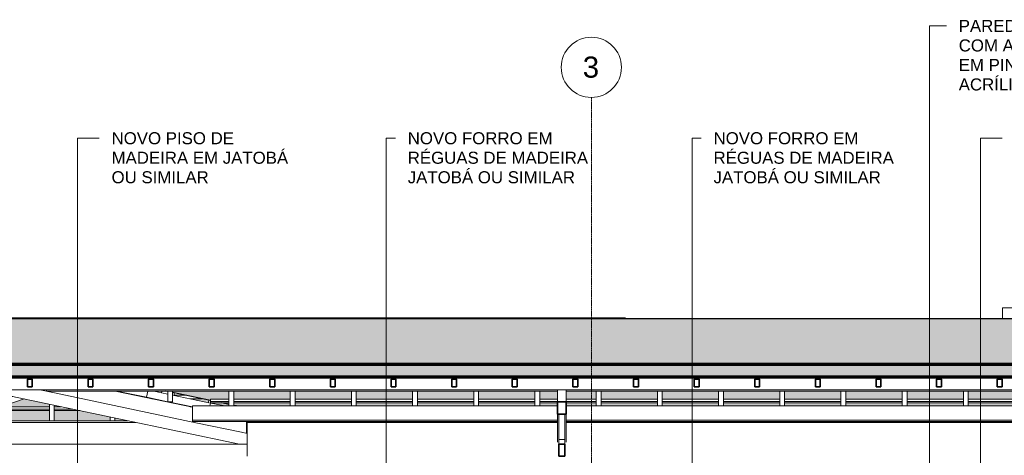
# Model space of a CAD drawing. Header units: millimetres. Extents: x -31894 to 53578, y -2162 to 8674.
# Tile 8 of 31: x -14949 to -6771, y 5055 to 8674. Entities that reach past the tile are written whole.
import ezdxf

# ---------------------------------------------------------------- set-up
doc = ezdxf.new("R2010")
doc.units = ezdxf.units.MM
doc.linetypes.add('_Traço - ponto', pattern=[16, 12, -2, 0, -2])
for name, color, linetype, lineweight in [('A-GENM', 13, 'Continuous', 18), ('A-GLAZ-CWMG', 51, 'Continuous', 18), ('A-ROOF', 132, 'Continuous', 25), ('A-ROOF-PATT', 132, 'Continuous', 25), ('A-WALL', 113, 'Continuous', 18), ('G-ANNO-TEXT', 231, 'Continuous', 9), ('S-GRID', 1, 'Continuous', 9), ('S-GRID-IDEN', 1, 'Continuous', 9)]:
    doc.layers.add(name, color=color, linetype=linetype, lineweight=lineweight)
doc.styles.add('Arial_2', font='arial.ttf', dxfattribs={"height": 175})
doc.styles.add('Arial_3', font='arial.ttf', dxfattribs={"height": 100})

# ---------------------------------------------------------------- blocks, each defined once
blk = doc.blocks.new('Rectangular Mullion - 6x12 cm-3934083-CORTE A - MANTER _ CONSTRUIR')
at = {"layer": 'A-GLAZ-CWMG'}
blk.add_line((938.7, 5598.7), (-28513.7, 5598.7), dxfattribs=at)
blk = doc.blocks.new('Rectangular Mullion - 6x12 cm-3933646-CORTE A - MANTER _ CONSTRUIR')
at = {"layer": 'A-GLAZ-CWMG'}
for p, q in [((-14726.3, 5589.6), (-14726.3, 5598.7)), ((-14726.3, 5589.6), (-10481.1, 5589.6)), ((-10411.1, 5589.6), (-6631.1, 5589.6))]:
    blk.add_line(p, q, dxfattribs=at)
blk = doc.blocks.new('Rectangular Mullion - 2x5 cm-3922211-CORTE A - MANTER _ CONSTRUIR')
at = {"layer": 'A-GLAZ-CWMG'}
for p, q in [((-17822.8, 5426.5), (-17779.2, 5426.5)), ((-17722.3, 5439.6), (-17765.8, 5439.6)), ((-17681.9, 5458.9), (-17638.4, 5458.9)), ((-17333.1, 5426.5), (-17219.8, 5426.5)), ((-17219.8, 5439.6), (-17276.2, 5439.6)), ((-17179.8, 5458.9), (-16824.2, 5458.9)), ((-16768.1, 5439.6), (-17179.8, 5439.6)), ((-17179.8, 5426.5), (-16730.1, 5426.5)), ((-16670.6, 5458.9), (-16212.9, 5458.9)), ((-16212.9, 5439.6), (-16614.5, 5439.6)), ((-16576.5, 5426.5), (-16212.9, 5426.5)), ((-16172.9, 5458.9), (-16036.8, 5458.9)), ((-16036.8, 5439.6), (-16172.9, 5439.6)), ((-16172.9, 5426.5), (-16036.8, 5426.5)), ((-15886.8, 5458.9), (-15709.4, 5458.9)), ((-15709.4, 5439.6), (-15886.8, 5439.6)), ((-15886.8, 5426.5), (-15709.4, 5426.5)), ((-15669.4, 5458.9), (-15253.1, 5458.9)), ((-15309.1, 5439.6), (-15669.4, 5439.6)), ((-15669.4, 5426.5), (-15347.1, 5426.5)), ((-15165.9, 5426.5), (-14702.4, 5426.5)), ((-14702.4, 5439.6), (-15155.5, 5439.6)), ((-15099.5, 5458.9), (-14702.4, 5458.9)), ((-14662.4, 5458.9), (-14603.8, 5458.9)), ((-14511.9, 5439.6), (-14662.4, 5439.6)), ((-14662.4, 5426.5), (-14449.6, 5426.5)), ((-13533.3, 5458.9), (-13523.5, 5458.9))]:
    blk.add_line(p, q, dxfattribs=at)
blk = doc.blocks.new('Rectangular Mullion - 2x5 cm-4253676-CORTE A - MANTER _ CONSTRUIR')
at = {"layer": 'A-GLAZ-CWMG'}
for p, q in [((-13364.6, 5501.4), (-13364.6, 5520.9)), ((-13364.6, 5520.9), (-13210.8, 5520.9)), ((-13364.6, 5490.8), (-13364.6, 5501.4)), ((-13210.8, 5501.4), (-13364.6, 5501.4)), ((-13364.6, 5490.8), (-13210.8, 5490.8)), ((-13170.8, 5520.9), (-12702.5, 5520.9)), ((-12702.5, 5501.4), (-13170.8, 5501.4)), ((-13170.8, 5490.8), (-12702.5, 5490.8)), ((-12662.5, 5520.9), (-12194.2, 5520.9)), ((-12194.2, 5501.4), (-12662.5, 5501.4)), ((-12662.5, 5490.8), (-12194.2, 5490.8)), ((-12154.2, 5520.9), (-11685.9, 5520.9)), ((-11685.9, 5501.4), (-12154.2, 5501.4)), ((-12154.2, 5490.8), (-11685.9, 5490.8)), ((-11645.9, 5520.9), (-11177.6, 5520.9)), ((-11177.6, 5501.4), (-11645.9, 5501.4)), ((-11645.9, 5490.8), (-11177.6, 5490.8)), ((-11137.6, 5520.9), (-10669.3, 5520.9)), ((-10669.3, 5501.4), (-11137.6, 5501.4)), ((-11137.6, 5490.8), (-10669.3, 5490.8)), ((-10629.3, 5520.9), (-10481.1, 5520.9)), ((-10481.1, 5501.4), (-10629.3, 5501.4)), ((-10629.3, 5490.8), (-10481.1, 5490.8)), ((-10411.1, 5520.9), (-10160.9, 5520.9)), ((-10160.9, 5501.4), (-10411.1, 5501.4)), ((-10411.1, 5490.8), (-10160.9, 5490.8)), ((-10120.9, 5520.9), (-9652.6, 5520.9)), ((-9652.6, 5501.4), (-10120.9, 5501.4)), ((-10120.9, 5490.8), (-9652.6, 5490.8)), ((-9612.6, 5520.9), (-9144.3, 5520.9)), ((-9144.3, 5501.4), (-9612.6, 5501.4)), ((-9612.6, 5490.8), (-9144.3, 5490.8)), ((-9104.3, 5520.9), (-8636, 5520.9)), ((-8636, 5501.4), (-9104.3, 5501.4)), ((-9104.3, 5490.8), (-8636, 5490.8)), ((-8596, 5520.9), (-8127.7, 5520.9)), ((-8127.7, 5501.4), (-8596, 5501.4)), ((-8596, 5490.8), (-8127.7, 5490.8)), ((-8087.7, 5520.9), (-7619.3, 5520.9)), ((-7619.3, 5501.4), (-8087.7, 5501.4)), ((-8087.7, 5490.8), (-7619.3, 5490.8)), ((-7579.3, 5520.9), (-7111, 5520.9)), ((-7111, 5501.4), (-7579.3, 5501.4)), ((-7579.3, 5490.8), (-7111, 5490.8)), ((-7071, 5520.9), (-6631.1, 5520.9)), ((-6631.1, 5501.4), (-7071, 5501.4)), ((-7071, 5490.8), (-6631.1, 5490.8)), ((-6561.1, 5520.9), (-6346.8, 5520.9)), ((-6346.8, 5501.4), (-6561.1, 5501.4)), ((-6561.1, 5490.8), (-6346.8, 5490.8)), ((-6346.8, 5520.9), (-6346.8, 5501.4)), ((-6346.8, 5501.4), (-6346.8, 5490.8))]:
    blk.add_line(p, q, dxfattribs=at)
blk = doc.blocks.new('Rectangular Mullion - 2x5 cm-4253688-CORTE A - MANTER _ CONSTRUIR')
at = {"layer": 'A-GLAZ-CWMG'}
for p, q in [((-13377.3, 5513), (-13381.4, 5493.4)), ((-13364.2, 5489.8), (-13332.5, 5483.1)), ((-13332.5, 5483.1), (-13330.9, 5490.8))]:
    blk.add_line(p, q, dxfattribs=at)
blk = doc.blocks.new('Rectangular Mullion - 2x5 cm-4253689-CORTE A - MANTER _ CONSTRUIR')
at = {"layer": 'A-GLAZ-CWMG'}
for p, q in [((-13819.1, 5589.6), (-13820, 5585.5)), ((-13820, 5585.5), (-13771.1, 5575.2)), ((-13771.1, 5575.2), (-13768.1, 5589.6))]:
    blk.add_line(p, q, dxfattribs=at)
blk = doc.blocks.new('Rectangular Mullion - 2x5 cm-3922817-CORTE A - MANTER _ CONSTRUIR')
at = {"layer": 'A-GLAZ-CWMG'}
for p, q in [((-13667.3, 5554.6), (-13667.3, 5573.9)), ((-13575.4, 5554.6), (-13667.3, 5554.6))]:
    blk.add_line(p, q, dxfattribs=at)
blk = doc.blocks.new('Rectangular Mullion - 6x12 cm 2-3933724-CORTE A - MANTER _ CONSTRUIR')
at = {"layer": 'A-GLAZ-CWMG'}
blk.add_line((-14661.2, 5573.1), (-14783.3, 5598.7), dxfattribs=at)
blk = doc.blocks.new('Rectangular Mullion - 6x12 cm-4090307-CORTE A - MANTER _ CONSTRUIR')
at = {"layer": 'A-GLAZ-CWMG'}
for p, q in [((-13841.2, 5525.6), (-13851.1, 5525.6)), ((-13437.5, 5525.6), (-13534.7, 5525.6))]:
    blk.add_line(p, q, dxfattribs=at)
blk = doc.blocks.new('Rectangular Mullion - 4x6_3-3931011-CORTE A - MANTER _ CONSTRUIR')
at = {"layer": 'A-GLAZ-CWMG'}
for p, q in [((-26969.2, 5708.5), (-26969.2, 5687.9)), ((-26949.2, 5687.9), (-26949.2, 5708.5)), ((-26929.2, 5687.9), (-26929.2, 5708.5))]:
    blk.add_line(p, q, dxfattribs=at)
at = {"layer": 'A-GLAZ-CWMG', "lineweight": 35}
for p, q in [((-26949.2, 5687.9), (-26969.2, 5687.9)), ((-26969.2, 5687.9), (-26969.2, 5623.4)), ((-26929.2, 5687.9), (-26949.2, 5687.9)), ((-26929.2, 5623.4), (-26929.2, 5687.9)), ((-26969.2, 5623.4), (-26929.2, 5623.4))]:
    blk.add_line(p, q, dxfattribs=at)
blk = doc.blocks.new('Rectangular Mullion - 4x6_3-V4-CORTE A - MANTER _ CONSTRUIR')
at = {"layer": 'A-GLAZ-CWMG'}
for p, q in [((-7111, 5465.1), (-7111, 5589.6)), ((-7071, 5465.1), (-7071, 5589.6))]:
    blk.add_line(p, q, dxfattribs=at)
blk = doc.blocks.new('Rectangular Mullion - 4x6_3-3931064-CORTE A - MANTER _ CONSTRUIR')
at = {"layer": 'A-GLAZ-CWMG'}
for p, q in [((-12702.5, 5465.1), (-12702.5, 5589.6)), ((-12662.5, 5465.1), (-12662.5, 5589.6))]:
    blk.add_line(p, q, dxfattribs=at)
blk = doc.blocks.new('Rectangular Mullion - 4x6_3-3931065-CORTE A - MANTER _ CONSTRUIR')
at = {"layer": 'A-GLAZ-CWMG'}
for p, q in [((-13210.8, 5465.1), (-13210.8, 5589.6)), ((-13170.8, 5465.1), (-13170.8, 5589.6))]:
    blk.add_line(p, q, dxfattribs=at)
blk = doc.blocks.new('Rectangular Mullion - 4x6_3-3931066-CORTE A - MANTER _ CONSTRUIR')
at = {"layer": 'A-GLAZ-CWMG'}
for p, q in [((-13719.2, 5499.5), (-13719.2, 5589.6)), ((-13679.2, 5499.5), (-13679.2, 5589.6)), ((-13679.2, 5499.5), (-13719.2, 5499.5))]:
    blk.add_line(p, q, dxfattribs=at)
blk = doc.blocks.new('Rectangular Mullion - 4x6_3-3931226-CORTE A - MANTER _ CONSTRUIR')
at = {"layer": 'A-GLAZ-CWMG'}
for p, q in [((-13897.1, 5537.3), (-14145.8, 5589.6)), ((-13886.1, 5589.6), (-13897.1, 5537.3))]:
    blk.add_line(p, q, dxfattribs=at)
blk = doc.blocks.new('Rectangular Mullion - 4x6_3-3931224-CORTE A - MANTER _ CONSTRUIR')
at = {"layer": 'A-GLAZ-CWMG'}
for p, q in [((-13839.3, 5589.6), (-13820, 5585.5)), ((-13771.1, 5575.2), (-13719.2, 5564.3)), ((-13719.2, 5500), (-13897.1, 5537.3)), ((-13514.8, 5457), (-13716.8, 5499.5)), ((-13679.2, 5555.9), (-13364.2, 5489.8)), ((-13364.2, 5489.8), (-13369.4, 5465.1))]:
    blk.add_line(p, q, dxfattribs=at)
blk = doc.blocks.new('Rectangular Mullion - 4x6_3-3931222-CORTE A - MANTER _ CONSTRUIR')
at = {"layer": 'A-GLAZ-CWMG'}
blk.add_line((-13332.5, 5483.1), (-13246.7, 5465.1), dxfattribs=at)
blk = doc.blocks.new('Rectangular Mullion - 4x6_3-3931248-CORTE A - MANTER _ CONSTRUIR')
at = {"layer": 'A-GLAZ-CWMG'}
for p, q in [((-14198.9, 5343.1), (-14198.9, 5373.9)), ((-14158.9, 5343.1), (-14158.9, 5365.5))]:
    blk.add_line(p, q, dxfattribs=at)
blk = doc.blocks.new('Rectangular Mullion - 4x6_3-3931246-CORTE A - MANTER _ CONSTRUIR')
at = {"layer": 'A-GLAZ-CWMG'}
for p, q in [((-14702.4, 5343.1), (-14702.4, 5479.6)), ((-14662.4, 5343.1), (-14662.4, 5471.2))]:
    blk.add_line(p, q, dxfattribs=at)
blk = doc.blocks.new('Rectangular Mullion - 6x12 cm-4090282-CORTE A - MANTER _ CONSTRUIR')
at = {"layer": 'A-GLAZ-CWMG'}
for p, q in [((-13514.8, 5347.9), (-13514.8, 5465.1)), ((-13514.8, 5465.1), (-10481.1, 5465.1)), ((-10411.1, 5465.1), (-6631.1, 5465.1)), ((-6561.1, 5465.1), (-6273.9, 5465.1)), ((-6273.9, 5347.9), (-6273.9, 5465.1)), ((-13514.8, 5335.1), (-13514.8, 5347.9)), ((-10481.1, 5347.9), (-13514.8, 5347.9)), ((-13514.8, 5335.1), (-10481.1, 5335.1)), ((-6631.1, 5347.9), (-10411.1, 5347.9)), ((-10411.1, 5335.1), (-6631.1, 5335.1)), ((-6273.9, 5347.9), (-6561.1, 5347.9)), ((-6561.1, 5335.1), (-6324.8, 5335.1)), ((-6324.8, 5335.1), (-6273.9, 5347.9))]:
    blk.add_line(p, q, dxfattribs=at)
blk = doc.blocks.new('Rectangular Mullion - 6x12 cm 2-4252870-CORTE A - MANTER _ CONSTRUIR')
at = {"layer": 'A-GLAZ-CWMG'}
for p, q in [((-13486.8, 5326.5), (-14661.2, 5573.1)), ((-14155.6, 5589.6), (-13514.8, 5455))]:
    blk.add_line(p, q, dxfattribs=at)
blk = doc.blocks.new('Rectangular Mullion - 6x12 cm-V7-CORTE A - MANTER _ CONSTRUIR')
at = {"layer": 'A-GLAZ-CWMG'}
for p, q in [((-18185.4, 5343.1), (-18141.9, 5343.1)), ((-17695.7, 5343.1), (-16487.8, 5343.1)), ((-16334.3, 5343.1), (-16036.8, 5343.1)), ((-15886.8, 5343.1), (-15589.4, 5343.1)), ((-15435.8, 5343.1), (-14052.4, 5343.1))]:
    blk.add_line(p, q, dxfattribs=at)
blk = doc.blocks.new('tesoura3 - tesoura-4028632-CORTE A - MANTER _ CONSTRUIR')
at = {"layer": 'A-GENM'}
for p, q in [((-10481.1, 5498.5), (-10481.1, 5598.7)), ((-10411.1, 5598.7), (-10411.1, 5498.5)), ((-10481.1, 5165.5), (-10481.1, 5396.2)), ((-10471.1, 5187.8), (-10471.1, 5396.2)), ((-10421.1, 5396.2), (-10421.1, 5187.8)), ((-10411.1, 5396.2), (-10411.1, 5165.5)), ((-10421.1, 5187.8), (-10471.1, 5187.8)), ((-10471.1, 5147.8), (-10471.1, 5187.8)), ((-10421.1, 5187.8), (-10421.1, 5147.8))]:
    blk.add_line(p, q, dxfattribs=at)
at = {"layer": 'A-GENM', "lineweight": 35}
for p, q in [((-10481.1, 5498.5), (-10481.1, 5396.2)), ((-10411.1, 5498.5), (-10481.1, 5498.5)), ((-10411.1, 5396.2), (-10411.1, 5498.5)), ((-10481.1, 5396.2), (-10411.1, 5396.2)), ((-10471.1, 5147.8), (-10471.1, 5047.8)), ((-10421.1, 5147.8), (-10471.1, 5147.8)), ((-10421.1, 5047.8), (-10421.1, 5147.8)), ((-10471.1, 5047.8), (-10421.1, 5047.8))]:
    blk.add_line(p, q, dxfattribs=at)
blk = doc.blocks.new('tesoura6 - tesoura-4029236-CORTE A - MANTER _ CONSTRUIR')
at = {"layer": 'A-GENM'}
for p, q in [((-17831.1, 5311.9), (-16584.1, 5598.7)), ((-17030.3, 5598.7), (-17219.8, 5555.2)), ((-16036.8, 5598.7), (-16036.8, 5147.8)), ((-15886.8, 5147.8), (-15886.8, 5598.7)), ((-15269.8, 5598.7), (-13122.4, 5147.8)), ((-17278.3, 5541.7), (-17831.1, 5414.5)), ((-16971.6, 5509.6), (-16036.8, 5187.8)), ((-16036.8, 5240.7), (-16879.5, 5530.8)), ((-15007.1, 5543.6), (-15886.8, 5240.7)), ((-15886.8, 5187.8), (-14911.7, 5523.5)), ((-17901.1, 5398.4), (-18389.3, 5286.2)), ((-18447.7, 5272.7), (-18846.1, 5181.1)), ((-18544.9, 5147.8), (-17901.1, 5295.8)), ((-16036.8, 5187.8), (-16036.8, 5240.7)), ((-15886.8, 5240.7), (-15886.8, 5187.8)), ((-13061.1, 5237.1), (-13106.6, 5246.6)), ((-18846.1, 5147.8), (-18544.9, 5147.8)), ((-17891.1, 5147.8), (-18544.9, 5147.8)), ((-13122.4, 5147.8), (-17841.1, 5147.8)), ((-16036.8, 5147.8), (-15886.8, 5147.8)), ((-13122.4, 5147.8), (-13061.1, 5147.8))]:
    blk.add_line(p, q, dxfattribs=at)
blk = doc.blocks.new('Rectangular Mullion - 6x12 cm-4082020-CORTE A - MANTER _ CONSTRUIR')
at = {"layer": 'A-GLAZ-CWMG'}
for p, q in [((-13065.5, 5253.5), (-13065.5, 5335.1)), ((-6651.3, 5328.7), (-6651.3, 5335.1)), ((-13065.5, 5240.8), (-13065.5, 5253.5)), ((-13061.1, 5253.5), (-13065.5, 5253.5)), ((-13065.5, 5240.8), (-13061.1, 5240.8))]:
    blk.add_line(p, q, dxfattribs=at)
blk = doc.blocks.new('Rectangular Mullion - 6x12 cm 2-4252872-CORTE A - MANTER _ CONSTRUIR')
at = {"layer": 'A-GLAZ-CWMG'}
blk.add_line((-13106.6, 5246.6), (-13486.8, 5326.5), dxfattribs=at)
blk = doc.blocks.new('Grid - Head Grid-11506-CORTE A - MANTER _ CONSTRUIR')
at = {"layer": 'S-GRID-IDEN'}
blk.add_circle((-29896.1, 8278.5), 250, dxfattribs=at)

msp = doc.modelspace()

# ---------------------------------------------------------------- hatches: boundary and pattern name
at = {"layer": 'A-ROOF-PATT'}
for points in [[(1355.299, 5810.779), (-1968.026, 6708.077), (-4043.835, 6189.125), (-27444.816, 6189.197), (-28958.488, 5810.779), (650.225, 5810.779)], [(-10972.594, 6189.125), (-9918.615, 6189.125), (-9918.615, 6193.871), (-16133.141, 6193.871), (-16110.538, 6189.125), (-13297.158, 6189.125)]]:
    msp.add_hatch(color=254, dxfattribs=at).paths.add_polyline_path(points, flags=0)
at = {"layer": 'A-ROOF-PATT', "lineweight": 18}
msp.add_hatch(color=171, dxfattribs=at).paths.add_polyline_path([(-30474.495, 5328.7), (-28955.483, 5708.453), (1350.653, 5708.453), (2757.885, 5328.765), (2783.885, 5425.061), (1355.299, 5810.779), (-28958.488, 5810.779), (-30500.78, 5425.206), (-30476.653, 5328.7)], flags=0)
at = {"layer": 'A-ROOF-PATT'}
h = msp.add_hatch(color=254, dxfattribs=at)
h.paths.add_polyline_path([(-10120.936, 5465.128), (-9652.618, 5465.128), (-9652.618, 5490.759), (-10120.936, 5490.759)], flags=0)
h.paths.add_polyline_path([(-11685.89, 5465.128), (-11685.89, 5490.759), (-12154.208, 5490.759), (-12154.208, 5465.128), (-11844.306, 5465.128)], flags=0)
h.paths.add_polyline_path([(-11553.735, 5465.128), (-11177.572, 5465.128), (-11177.572, 5490.759), (-11645.89, 5490.759), (-11645.89, 5465.128)], flags=0)
h.paths.add_polyline_path([(-11137.572, 5465.128), (-10669.254, 5465.128), (-10669.254, 5490.759), (-11137.572, 5490.759)], flags=0)
h.paths.add_polyline_path([(-10629.254, 5465.128), (-10481.115, 5465.128), (-10481.115, 5490.759), (-10629.254, 5490.759)], flags=0)
h.paths.add_polyline_path([(-10411.115, 5465.128), (-10160.936, 5465.128), (-10160.936, 5490.759), (-10411.115, 5490.759)], flags=0)
h.paths.add_polyline_path([(-12194.208, 5465.128), (-12194.208, 5490.759), (-12662.526, 5490.759), (-12662.526, 5465.128), (-12425.446, 5465.128)], flags=0)
h.paths.add_polyline_path([(-6561.115, 5465.128), (-6527.511, 5465.128), (-6424.987, 5490.759), (-6561.115, 5490.759), (-6561.115, 5466.996)], flags=0)
h.paths.add_polyline_path([(-9612.618, 5465.128), (-9144.3, 5465.128), (-9144.3, 5490.759), (-9612.618, 5490.759)], flags=0)
h.paths.add_polyline_path([(-9104.3, 5465.128), (-8635.982, 5465.128), (-8635.982, 5490.759), (-9104.3, 5490.759)], flags=0)
h.paths.add_polyline_path([(-6631.115, 5465.128), (-6631.115, 5490.759), (-7071.028, 5490.759), (-7071.028, 5465.128), (-6904.607, 5465.128)], flags=0)
h.paths.add_polyline_path([(-12702.526, 5465.128), (-12702.526, 5490.759), (-13170.844, 5490.759), (-13170.844, 5469.608), (-13149.513, 5465.128), (-12716.017, 5465.128)], flags=0)
h.paths.add_polyline_path([(-8595.982, 5465.128), (-8127.664, 5465.128), (-8127.664, 5490.759), (-8595.982, 5490.759)], flags=0)
h.paths.add_polyline_path([(-8087.664, 5465.128), (-7619.346, 5465.128), (-7619.346, 5490.759), (-8087.664, 5490.759)], flags=0)
h.paths.add_polyline_path([(-7111.028, 5465.128), (-7111.028, 5490.759), (-7579.346, 5490.759), (-7579.346, 5465.128), (-7195.178, 5465.128)], flags=0)
h.paths.add_polyline_path([(-13210.844, 5478.008), (-13210.844, 5490.759), (-13271.565, 5490.759)], flags=0)
h.paths.add_polyline_path([(-13364.637, 5510.304), (-13364.637, 5520.905), (-13210.844, 5520.905), (-13210.844, 5589.559), (-13679.162, 5589.559), (-13679.162, 5576.355), (-13380.747, 5513.688)], flags=0)
h.paths.add_polyline_path([(-6346.806, 5510.304), (-6094.392, 5573.408), (-6094.392, 5589.559), (-6561.115, 5589.559), (-6561.115, 5520.905), (-6346.806, 5520.905)], flags=0)
h.paths.add_polyline_path([(-10100.883, 5520.905), (-9652.618, 5520.905), (-9652.618, 5589.559), (-10120.936, 5589.559), (-10120.936, 5520.905)], flags=0)
h.paths.add_polyline_path([(-9612.618, 5520.905), (-9144.3, 5520.905), (-9144.3, 5589.559), (-9612.618, 5589.559)], flags=0)
h.paths.add_polyline_path([(-6631.115, 5520.905), (-6631.115, 5589.559), (-7071.028, 5589.559), (-7071.028, 5520.905), (-6904.607, 5520.905)], flags=0)
h.paths.add_polyline_path([(-10160.936, 5520.905), (-10160.936, 5589.559), (-10411.115, 5589.559), (-10411.115, 5520.905), (-10391.453, 5520.905)], flags=0)
h.paths.add_polyline_path([(-7485.748, 5520.905), (-7111.028, 5520.905), (-7111.028, 5589.559), (-7579.346, 5589.559), (-7579.346, 5520.905)], flags=0)
h.paths.add_polyline_path([(-11844.306, 5520.905), (-11685.89, 5520.905), (-11685.89, 5589.559), (-12154.208, 5589.559), (-12154.208, 5520.905), (-12134.876, 5520.905)], flags=0)
h.paths.add_polyline_path([(-9104.3, 5520.905), (-8635.982, 5520.905), (-8635.982, 5589.559), (-9104.3, 5589.559)], flags=0)
h.paths.add_polyline_path([(-12716.017, 5520.905), (-12702.526, 5520.905), (-12702.526, 5589.559), (-13170.844, 5589.559), (-13170.844, 5520.905), (-13006.587, 5520.905)], flags=0)
h.paths.add_polyline_path([(-12425.446, 5520.905), (-12194.208, 5520.905), (-12194.208, 5589.559), (-12662.526, 5589.559), (-12662.526, 5520.905)], flags=0)
h.paths.add_polyline_path([(-10481.115, 5520.905), (-10481.115, 5589.559), (-10629.254, 5589.559), (-10629.254, 5520.905)], flags=0)
h.paths.add_polyline_path([(-10682.024, 5520.905), (-10669.254, 5520.905), (-10669.254, 5589.559), (-11137.572, 5589.559), (-11137.572, 5520.905), (-10972.594, 5520.905)], flags=0)
h.paths.add_polyline_path([(-11645.89, 5520.905), (-11177.572, 5520.905), (-11177.572, 5589.559), (-11645.89, 5589.559)], flags=0)
h.paths.add_polyline_path([(-8595.982, 5520.905), (-8127.664, 5520.905), (-8127.664, 5589.559), (-8595.982, 5589.559)], flags=0)
h.paths.add_polyline_path([(-8087.664, 5520.905), (-7619.346, 5520.905), (-7619.346, 5589.559), (-8087.664, 5589.559)], flags=0)
h.paths.add_polyline_path([(-6054.392, 5583.408), (-6029.788, 5589.559), (-6054.392, 5589.559)], flags=0)
h.paths.add_polyline_path([(-13719.162, 5584.755), (-13719.162, 5589.559), (-13742.04, 5589.559)], flags=0)
h = msp.add_hatch(color=254, dxfattribs=at)
h.paths.add_polyline_path([(-16334.254, 5343.073), (-16212.854, 5343.073), (-16212.854, 5426.484), (-16576.497, 5426.484)], flags=0)
h.paths.add_polyline_path([(-16784.004, 5343.073), (-16716.332, 5343.073), (-16716.332, 5421.752), (-16730.075, 5426.484), (-17179.811, 5426.484), (-17179.811, 5343.073), (-16971.562, 5343.073)], flags=0)
h.paths.add_polyline_path([(-16676.332, 5343.073), (-16487.832, 5343.073), (-16676.332, 5407.979)], flags=0)
h.paths.add_polyline_path([(-16172.854, 5343.073), (-16036.819, 5343.073), (-16036.819, 5426.484), (-16172.854, 5426.484)], flags=0)
h.paths.add_polyline_path([(-18141.877, 5343.073), (-17901.115, 5398.448), (-17901.115, 5408.461), (-18185.412, 5343.073)], flags=0)
h.paths.add_polyline_path([(-14661.208, 5343.073), (-14198.941, 5343.073), (-14198.941, 5373.856), (-14449.551, 5426.484), (-14662.419, 5426.484), (-14662.419, 5343.073)], flags=0)
h.paths.add_polyline_path([(-17695.743, 5343.073), (-17219.811, 5343.073), (-17219.811, 5426.484), (-17333.087, 5426.484), (-17665.111, 5350.118)], flags=0)
h.paths.add_polyline_path([(-14911.703, 5343.073), (-14702.419, 5343.073), (-14702.419, 5426.484), (-15165.898, 5426.484), (-15165.898, 5343.073), (-15040.581, 5343.073)], flags=0)
h.paths.add_polyline_path([(-15886.819, 5343.073), (-15709.376, 5343.073), (-15709.376, 5426.484), (-15886.819, 5426.484)], flags=0)
h.paths.add_polyline_path([(-14158.941, 5343.073), (-14052.356, 5343.073), (-14158.941, 5365.456)], flags=0)
h.paths.add_polyline_path([(-15669.376, 5343.073), (-15589.383, 5343.073), (-15347.14, 5426.484), (-15669.376, 5426.484)], flags=0)
h.paths.add_polyline_path([(-15435.806, 5343.073), (-15205.898, 5343.073), (-15205.898, 5422.236)], flags=0)
h.paths.add_polyline_path([(-17831.115, 5414.548), (-17779.221, 5426.484), (-17822.756, 5426.484), (-17831.115, 5424.561)], flags=0)
h.paths.add_polyline_path([(-17130.194, 5458.879), (-16824.158, 5458.879), (-16971.562, 5509.634), (-17179.811, 5461.737), (-17179.811, 5458.879)], flags=0)
h.paths.add_polyline_path([(-15669.376, 5458.879), (-15253.057, 5458.879), (-15205.898, 5475.117), (-15205.898, 5525.791), (-15669.376, 5525.791)], flags=0)
h.paths.add_polyline_path([(-13533.346, 5458.879), (-13523.52, 5458.879), (-13841.235, 5525.599), (-13851.061, 5525.599), (-13587.728, 5470.3)], flags=0)
h.paths.add_polyline_path([(-17681.906, 5458.879), (-17638.371, 5458.879), (-17347.451, 5525.791), (-17391.818, 5525.599), (-17655.715, 5464.903)], flags=0)
h.paths.add_polyline_path([(-15709.376, 5458.879), (-15709.376, 5525.791), (-15886.819, 5525.791), (-15886.819, 5458.879)], flags=0)
h.paths.add_polyline_path([(-15099.479, 5458.879), (-14702.419, 5458.879), (-14702.419, 5479.586), (-14911.703, 5523.536), (-15040.581, 5479.159)], flags=0)
h.paths.add_polyline_path([(-16036.819, 5458.879), (-16036.819, 5525.791), (-16172.854, 5525.791), (-16172.854, 5458.879)], flags=0)
h.paths.add_polyline_path([(-16670.581, 5458.879), (-16212.854, 5458.879), (-16212.854, 5525.791), (-16676.332, 5525.791), (-16676.332, 5460.86)], flags=0)
h.paths.add_polyline_path([(-14661.208, 5458.879), (-14603.816, 5458.879), (-14662.419, 5471.186), (-14662.419, 5458.879)], flags=0)
h.paths.add_polyline_path([(-18436.636, 5465.128), (-18294.023, 5497.929), (-18294.023, 5518.577), (-18329.358, 5510.45), (-18329.358, 5490.759), (-18414.969, 5490.759), (-18526.407, 5465.128)], flags=0)
h.paths.add_polyline_path([(-13149.513, 5465.128), (-13170.844, 5469.608), (-13170.844, 5465.128)], flags=0)
h.paths.add_polyline_path([(-13246.734, 5465.128), (-13210.844, 5465.128), (-13210.844, 5478.008), (-13271.565, 5490.759), (-13330.887, 5490.759), (-13332.397, 5483.118), (-13297.158, 5475.717)], flags=0)
h.paths.add_polyline_path([(-16716.332, 5474.633), (-16716.332, 5525.791), (-16864.906, 5525.791), (-16784.004, 5497.934)], flags=0)
h.paths.add_polyline_path([(-15165.898, 5488.89), (-15058.731, 5525.791), (-15165.898, 5525.791)], flags=0)
h.paths.add_polyline_path([(-13381.42, 5493.412), (-13377.314, 5512.967), (-13437.47, 5525.599), (-13534.691, 5525.599), (-13381.424, 5493.413)], flags=0)
h.paths.add_polyline_path([(-18254.023, 5507.129), (-18246.465, 5508.868), (-18250.313, 5525.599), (-18254.023, 5525.599)], flags=0)
h.paths.add_polyline_path([(-18197.737, 5520.075), (-18173.718, 5525.599), (-18199.008, 5525.599)], flags=0)

# ---------------------------------------------------------------- linework, layer by layer
at = {"layer": 'A-ROOF', "color": 5}
for p, q in [((-9918.615, 6193.871), (-16133.141, 6193.871)), ((-4043.835, 6189.125), (-16110.538, 6189.125)), ((-9918.615, 6189.125), (-9918.615, 6193.871)), ((-13719.162, 5584.755), (-13742.04, 5589.559)), ((-13364.637, 5510.304), (-13679.162, 5576.355)), ((-13210.844, 5478.008), (-13271.565, 5490.759)), ((-13149.513, 5465.128), (-13170.844, 5469.608))]:
    msp.add_line(p, q, dxfattribs=at)
at = {"layer": 'A-ROOF', "color": 7, "lineweight": 70}
for p, q in [((1355.299, 5810.779), (-28958.488, 5810.779)), ((-28955.483, 5708.453), (1350.653, 5708.453))]:
    msp.add_line(p, q, dxfattribs=at)
at = {"layer": 'A-WALL'}
for p, q in [((-3682.735, 6279.4), (-6785.989, 6279.4)), ((-6785.989, 6279.4), (-6785.989, 6189.125)), ((-13983.915, 5328.7), (-15477.547, 5328.7)), ((-10481.115, 5328.7), (-13061.115, 5328.7)), ((-13061.115, 5328.7), (-13061.115, 5048.7)), ((-6631.115, 5328.7), (-10411.115, 5328.7))]:
    msp.add_line(p, q, dxfattribs=at)
at = {"layer": 'G-ANNO-TEXT', "color": 250}
for p, q in [((-7392.632, 8622.434), (-7251.317, 8622.434)), ((-7392.632, 3737.375), (-7392.632, 8622.434)), ((-14467.807, 7689.433), (-14287.763, 7689.433)), ((-14467.807, 1044.07), (-14467.807, 7689.433)), ((-11904.925, 7689.433), (-11827.763, 7689.433)), ((-11904.925, 4678.517), (-11904.925, 7689.433)), ((-9364.925, 7689.433), (-9287.763, 7689.433)), ((-9364.925, 4678.517), (-9364.925, 7689.433)), ((-6967.807, 7689.433), (-6787.763, 7689.433)), ((-6967.807, 1044.07), (-6967.807, 7689.433))]:
    msp.add_line(p, q, dxfattribs=at)
at = {"layer": 'S-GRID', "linetype": '_Traço - ponto'}
msp.add_line((-10201.115, -2161.986), (-10201.115, 8028.481), dxfattribs=at)

# ---------------------------------------------------------------- block references
at = {"layer": 'A-GENM'}
for name in ['tesoura6 - tesoura-4029236-CORTE A - MANTER _ CONSTRUIR', 'tesoura3 - tesoura-4028632-CORTE A - MANTER _ CONSTRUIR']:
    msp.add_blockref(name, (0, 0), dxfattribs=at)
at = {"layer": 'A-GLAZ-CWMG'}
for name, p in [('Rectangular Mullion - 6x12 cm-3934083-CORTE A - MANTER _ CONSTRUIR', (0, 0)), ('Rectangular Mullion - 4x6_3-3931011-CORTE A - MANTER _ CONSTRUIR', (12083.84, 0)), ('Rectangular Mullion - 4x6_3-3931011-CORTE A - MANTER _ CONSTRUIR', (12587.333, 0)), ('Rectangular Mullion - 4x6_3-3931011-CORTE A - MANTER _ CONSTRUIR', (13090.827, 0)), ('Rectangular Mullion - 4x6_3-3931011-CORTE A - MANTER _ CONSTRUIR', (13594.32, 0)), ('Rectangular Mullion - 4x6_3-3931011-CORTE A - MANTER _ CONSTRUIR', (14097.813, 0)), ('Rectangular Mullion - 4x6_3-3931011-CORTE A - MANTER _ CONSTRUIR', (14601.307, 0)), ('Rectangular Mullion - 4x6_3-3931011-CORTE A - MANTER _ CONSTRUIR', (15104.8, 0)), ('Rectangular Mullion - 4x6_3-3931011-CORTE A - MANTER _ CONSTRUIR', (15608.293, 0)), ('Rectangular Mullion - 4x6_3-3931011-CORTE A - MANTER _ CONSTRUIR', (16111.787, 0)), ('Rectangular Mullion - 4x6_3-3931011-CORTE A - MANTER _ CONSTRUIR', (16615.28, 0)), ('Rectangular Mullion - 4x6_3-3931011-CORTE A - MANTER _ CONSTRUIR', (17118.774, 0)), ('Rectangular Mullion - 4x6_3-3931011-CORTE A - MANTER _ CONSTRUIR', (17622.267, 0)), ('Rectangular Mullion - 4x6_3-3931011-CORTE A - MANTER _ CONSTRUIR', (18125.76, 0)), ('Rectangular Mullion - 4x6_3-3931011-CORTE A - MANTER _ CONSTRUIR', (18629.254, 0)), ('Rectangular Mullion - 4x6_3-3931011-CORTE A - MANTER _ CONSTRUIR', (19132.747, 0)), ('Rectangular Mullion - 4x6_3-3931011-CORTE A - MANTER _ CONSTRUIR', (19636.24, 0)), ('Rectangular Mullion - 4x6_3-3931011-CORTE A - MANTER _ CONSTRUIR', (20139.734, 0)), ('Rectangular Mullion - 6x12 cm 2-3933724-CORTE A - MANTER _ CONSTRUIR', (0, 0)), ('Rectangular Mullion - 6x12 cm-3933646-CORTE A - MANTER _ CONSTRUIR', (0, 0)), ('Rectangular Mullion - 6x12 cm 2-4252870-CORTE A - MANTER _ CONSTRUIR', (0, 0)), ('Rectangular Mullion - 4x6_3-3931226-CORTE A - MANTER _ CONSTRUIR', (0, 0)), ('Rectangular Mullion - 4x6_3-3931224-CORTE A - MANTER _ CONSTRUIR', (0, 0)), ('Rectangular Mullion - 2x5 cm-4253689-CORTE A - MANTER _ CONSTRUIR', (0, 0)), ('Rectangular Mullion - 4x6_3-3931066-CORTE A - MANTER _ CONSTRUIR', (0, 0)), ('Rectangular Mullion - 2x5 cm-3922817-CORTE A - MANTER _ CONSTRUIR', (0, 0)), ('Rectangular Mullion - 4x6_3-3931065-CORTE A - MANTER _ CONSTRUIR', (0, 0)), ('Rectangular Mullion - 4x6_3-3931064-CORTE A - MANTER _ CONSTRUIR', (0, 0)), ('Rectangular Mullion - 4x6_3-V4-CORTE A - MANTER _ CONSTRUIR', (-5083.18, 0)), ('Rectangular Mullion - 4x6_3-V4-CORTE A - MANTER _ CONSTRUIR', (-4574.862, 0)), ('Rectangular Mullion - 4x6_3-V4-CORTE A - MANTER _ CONSTRUIR', (-4066.544, 0)), ('Rectangular Mullion - 4x6_3-V4-CORTE A - MANTER _ CONSTRUIR', (-3558.226, 0)), ('Rectangular Mullion - 4x6_3-V4-CORTE A - MANTER _ CONSTRUIR', (-3049.908, 0)), ('Rectangular Mullion - 4x6_3-V4-CORTE A - MANTER _ CONSTRUIR', (-2541.59, 0)), ('Rectangular Mullion - 4x6_3-V4-CORTE A - MANTER _ CONSTRUIR', (-2033.272, 0)), ('Rectangular Mullion - 4x6_3-V4-CORTE A - MANTER _ CONSTRUIR', (-1524.954, 0)), ('Rectangular Mullion - 4x6_3-V4-CORTE A - MANTER _ CONSTRUIR', (-1016.636, 0)), ('Rectangular Mullion - 4x6_3-V4-CORTE A - MANTER _ CONSTRUIR', (-508.318, 0)), ('Rectangular Mullion - 4x6_3-V4-CORTE A - MANTER _ CONSTRUIR', (0, 0)), ('Rectangular Mullion - 4x6_3-3931246-CORTE A - MANTER _ CONSTRUIR', (0, 0)), ('Rectangular Mullion - 6x12 cm-4090307-CORTE A - MANTER _ CONSTRUIR', (0, 0)), ('Rectangular Mullion - 2x5 cm-4253688-CORTE A - MANTER _ CONSTRUIR', (0, 0)), ('Rectangular Mullion - 2x5 cm-4253676-CORTE A - MANTER _ CONSTRUIR', (0, 0)), ('Rectangular Mullion - 4x6_3-3931222-CORTE A - MANTER _ CONSTRUIR', (0, 0)), ('Rectangular Mullion - 2x5 cm-3922211-CORTE A - MANTER _ CONSTRUIR', (0, 0)), ('Rectangular Mullion - 6x12 cm-4090282-CORTE A - MANTER _ CONSTRUIR', (0, 0)), ('Rectangular Mullion - 6x12 cm-V7-CORTE A - MANTER _ CONSTRUIR', (0, 0)), ('Rectangular Mullion - 4x6_3-3931248-CORTE A - MANTER _ CONSTRUIR', (0, 0)), ('Rectangular Mullion - 6x12 cm 2-4252872-CORTE A - MANTER _ CONSTRUIR', (0, 0)), ('Rectangular Mullion - 6x12 cm-4082020-CORTE A - MANTER _ CONSTRUIR', (0, 0))]:
    msp.add_blockref(name, p, dxfattribs=at)
at = {"layer": 'S-GRID-IDEN'}
msp.add_blockref('Grid - Head Grid-11506-CORTE A - MANTER _ CONSTRUIR', (19695, 0), dxfattribs=at)

# ---------------------------------------------------------------- texts
at = {"layer": 'G-ANNO-TEXT', "color": 7, "char_height": 100, "attachment_point": 1, "style": 'Arial_3'}
for s, insert, width in [('PAREDES INTERNAS ', (-7149.717, 8672.434), 1799.78844), ('COM ACABAMENTO ', (-7149.717, 8510.377), 1699.5775), ('EM PINTURA ', (-7149.717, 8348.32), 1110.33719), ('ACRÍLICA BRANCA', (-7149.717, 8186.262), 1567.29906), ('NOVO PISO DE ', (-14186.163, 7739.433), 1302.74219), ('NOVO FORRO EM ', (-11726.163, 7739.433), 1523.20625), ('NOVO FORRO EM ', (-9186.163, 7739.433), 1523.20625), ('MADEIRA EM JATOBÁ ', (-14186.163, 7577.376), 1859.915), ('RÉGUAS DE MADEIRA ', (-11726.163, 7577.376), 1899.99938), ('RÉGUAS DE MADEIRA ', (-9186.163, 7577.376), 1899.99938), ('JATOBÁ OU SIMILAR', (-11726.163, 7415.318), 1715.61125), ('JATOBÁ OU SIMILAR', (-9186.163, 7415.318), 1715.61125), ('OU SIMILAR', (-14186.163, 7415.318), 994.0925)]:
    msp.add_mtext(s, dxfattribs=dict(at, insert=insert, width=width))
at = {"layer": 'S-GRID-IDEN', "insert": (-10272.426, 8367.853), "char_height": 175, "width": 168.35437, "attachment_point": 1, "style": 'Arial_2'}
msp.add_mtext('3', dxfattribs=at)

doc.saveas('drawing.dxf')
